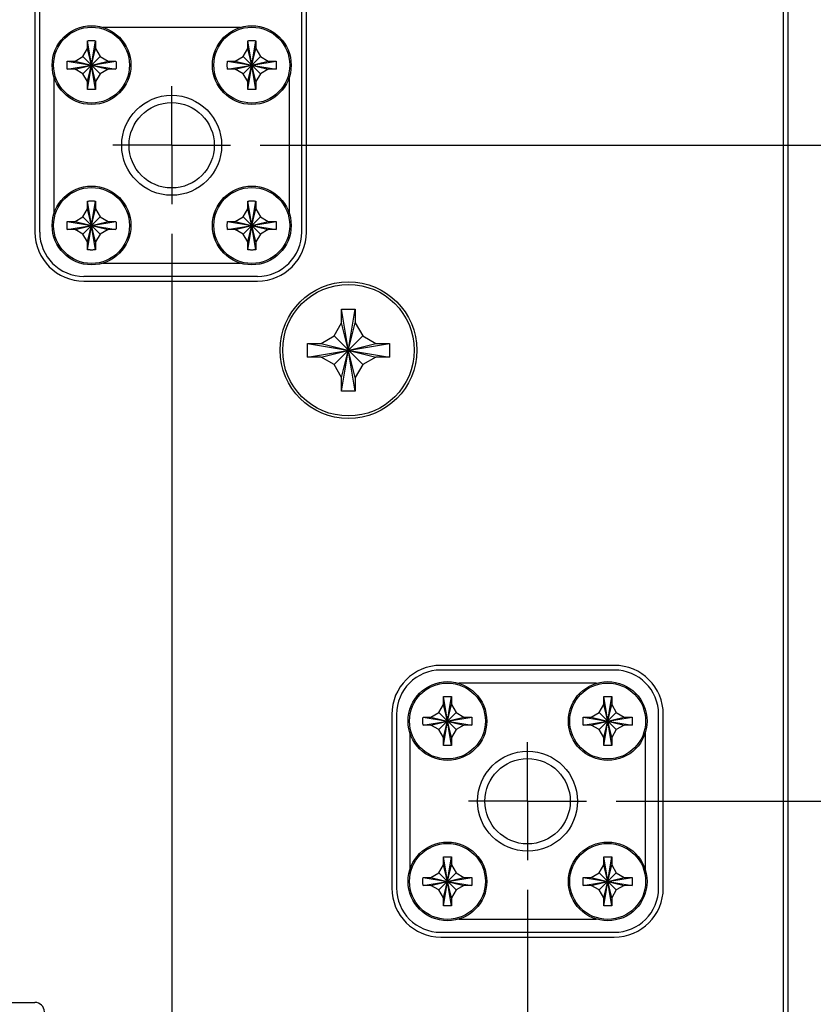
# Model space of a CAD drawing. Header units: inches. Extents: x 0.2 to 16.8, y 0.1 to 10.8.
# Tile 4 of 20: x 4.6 to 6.3, y 3.9 to 6. Entities that reach past the tile are written whole.
import ezdxf

# ---------------------------------------------------------------- set-up
doc = ezdxf.new("R2010")
doc.units = ezdxf.units.IN
doc.header["$LTSCALE"] = 0.935
doc.header["$MEASUREMENT"] = 0
doc.linetypes.add('CENTER', pattern=[0.6, 0.375, -0.075, 0.075, -0.075])
doc.layers.get('0').update_dxf_attribs({"linetype": 'CONTINUOUS'})
doc.layers.add('DEFAULT_1', color=7, linetype='CENTER')
doc.layers.add('DIMENSIONS', color=7, linetype='CONTINUOUS')
doc.styles.get("Standard").update_dxf_attribs({"font": 'txt', "width": 0.8})
doc.dimstyles.new('DIMSTYLE_1', dxfattribs={"dimtxt": 0.125, "dimasz": 0.18, "dimexe": 0.18, "dimexo": 0.0625, "dimgap": 0.09, "dimtad": 0, "dimtih": 1, "dimtoh": 1, "dimdec": 3, "dimzin": 4, "dimdsep": 46, "dimtxsty": 'STANDARD', "dimblk": '_FILLED', "dimblk1": '_FILLED', "dimblk2": '_FILLED', "dimcen": 0.09, "dimadec": 0, "dimazin": 0, "dimtp": 0.01, "dimtm": 0.01, "dimtfac": 1, "dimtdec": 3, "dimtofl": 0, "dimtmove": 0, "dimatfit": 3, "dimldrblk": '_FILLED', "dimfxl": 1, "dimtolj": 1, "dimtzin": 4, "dimarcsym": 0})

# ---------------------------------------------------------------- blocks, each defined once
blk = doc.blocks.new('*D6')
at = {"layer": 'DIMENSIONS', "color": 2, "linetype": 'CONTINUOUS'}
blk.add_line((5.8382, 4.3164), (6.8911, 4.3164), dxfattribs=at)
at = {"layer": 'DIMENSIONS', "color": 2, "linetype": 'CONTINUOUS', "width": 0.8}
for s, p in [('[', (7.6786, 4.2539)), (']', (8.2786, 4.2539)), ('3.575', (7.0536, 4.2539)), ('90.81', (7.7786, 4.2539)), ('-', (6.9536, 4.2539))]:
    blk.add_text(s, height=0.125, dxfattribs=at).set_placement(p)
blk = doc.blocks.new('_FILLED')
at = {"color": 0, "linetype": 'BYBLOCK'}
blk.add_solid([(0, 0), (-1, 0.174), (-1, -0.174)], dxfattribs=at)
blk = doc.blocks.new('*D8')
at = {"layer": 'DIMENSIONS', "color": 2, "linetype": 'CONTINUOUS'}
blk.add_line((5.0832, 5.7071), (6.8911, 5.7071), dxfattribs=at)
at = {"layer": 'DIMENSIONS', "color": 2, "linetype": 'CONTINUOUS', "width": 0.8}
for s, p in [('2.185', (7.0536, 5.6446)), ('[', (7.6786, 5.6446)), ('55.49', (7.7786, 5.6446)), (']', (8.2786, 5.6446)), ('-', (6.9536, 5.6446))]:
    blk.add_text(s, height=0.125, dxfattribs=at).set_placement(p)
blk = doc.blocks.new('*D18')
at = {"layer": 'DIMENSIONS', "color": 2, "linetype": 'CONTINUOUS'}
blk.add_line((4.8956, 5.5195), (4.8956, 2.1845), dxfattribs=at)
at = {"layer": 'DIMENSIONS', "color": 2, "linetype": 'CONTINUOUS', "width": 0.8}
for s, p in [(']', (4.9581, 2.022)), ('39.98', (4.9581, 1.522)), ('[', (4.9581, 1.422)), ('1.574', (4.9581, 0.797)), ('3X ', (4.9581, 0.497))]:
    blk.add_text(s, height=0.125, rotation=90, dxfattribs=at).set_placement(p)
blk = doc.blocks.new('*D20')
at = {"layer": 'DIMENSIONS', "color": 2, "linetype": 'CONTINUOUS'}
blk.add_line((5.6506, 4.1288), (5.6506, 2.1845), dxfattribs=at)
at = {"layer": 'DIMENSIONS', "color": 2, "linetype": 'CONTINUOUS', "width": 0.8}
for s, p in [(']', (5.7131, 2.022)), ('59.16', (5.7131, 1.522)), ('[', (5.7131, 1.422)), ('2.329', (5.7131, 0.797)), ('2X ', (5.7131, 0.497))]:
    blk.add_text(s, height=0.125, rotation=90, dxfattribs=at).set_placement(p)

msp = doc.modelspace()

# ---------------------------------------------------------------- linework, layer by layer
at = {"color": 7, "linetype": 'CONTINUOUS'}
for p, q in [((6.2036, 2.9447), (6.2036, 8.0097)), ((6.1936, 2.9747), (6.1936, 7.9797)), ((4.6056, 6.9613), (4.6056, 5.5231)), ((4.6156, 5.5231), (4.6156, 6.9613)), ((5.1716, 5.5231), (5.1716, 6.9613)), ((5.1816, 5.5231), (5.1816, 6.9613)), ((5.0417, 5.9571), (4.7496, 5.9571)), ((4.7172, 5.8252), (4.7341, 5.9289)), ((4.7341, 5.8252), (4.7172, 5.9289)), ((5.0572, 5.8252), (5.0741, 5.9289)), ((5.0741, 5.8252), (5.0572, 5.9289)), ((4.7074, 5.8953), (4.7171, 5.9121)), ((4.7171, 5.9121), (4.7171, 5.9284)), ((4.7171, 5.8421), (4.7341, 5.9121)), ((4.7341, 5.8421), (4.7171, 5.9121)), ((4.7341, 5.9284), (4.7341, 5.9121)), ((4.7341, 5.9121), (4.7438, 5.8953)), ((5.0474, 5.8953), (5.0571, 5.9121)), ((5.0571, 5.9121), (5.0571, 5.9284)), ((5.0571, 5.8421), (5.0741, 5.9121)), ((5.0741, 5.8421), (5.0571, 5.9121)), ((5.0741, 5.9284), (5.0741, 5.9121)), ((5.0741, 5.9121), (5.0838, 5.8953)), ((4.6906, 5.8856), (4.7074, 5.8953)), ((4.7074, 5.8589), (4.7438, 5.8953)), ((4.7438, 5.8589), (4.7074, 5.8953)), ((4.7438, 5.8953), (4.7606, 5.8856)), ((5.0306, 5.8856), (5.0474, 5.8953)), ((5.0474, 5.8589), (5.0838, 5.8953)), ((5.0838, 5.8589), (5.0474, 5.8953)), ((5.0838, 5.8953), (5.1006, 5.8856)), ((4.6738, 5.8686), (4.7775, 5.8855)), ((4.6738, 5.8855), (4.7775, 5.8686)), ((4.6743, 5.8856), (4.6906, 5.8856)), ((4.6906, 5.8686), (4.6743, 5.8686)), ((4.6906, 5.8686), (4.7606, 5.8856)), ((4.6906, 5.8856), (4.7606, 5.8686)), ((4.7074, 5.8589), (4.6906, 5.8686)), ((4.7606, 5.8686), (4.7438, 5.8589)), ((4.7606, 5.8856), (4.7769, 5.8856)), ((4.7769, 5.8686), (4.7606, 5.8686)), ((5.0138, 5.8686), (5.1175, 5.8855)), ((5.0138, 5.8855), (5.1175, 5.8686)), ((5.0143, 5.8856), (5.0306, 5.8856)), ((5.0306, 5.8686), (5.0143, 5.8686)), ((5.0306, 5.8686), (5.1006, 5.8856)), ((5.0306, 5.8856), (5.1006, 5.8686)), ((5.0474, 5.8589), (5.0306, 5.8686)), ((5.1006, 5.8686), (5.0838, 5.8589)), ((5.1006, 5.8856), (5.1169, 5.8856)), ((5.1169, 5.8686), (5.1006, 5.8686)), ((4.6456, 5.8532), (4.6456, 5.561)), ((4.7171, 5.8421), (4.7074, 5.8589)), ((4.7438, 5.8589), (4.7341, 5.8421)), ((5.0571, 5.8421), (5.0474, 5.8589)), ((5.0838, 5.8589), (5.0741, 5.8421)), ((5.1456, 5.561), (5.1456, 5.8532)), ((4.7171, 5.8258), (4.7171, 5.8421)), ((4.7341, 5.8421), (4.7341, 5.8258)), ((5.0571, 5.8258), (5.0571, 5.8421)), ((5.0741, 5.8421), (5.0741, 5.8258)), ((4.7171, 5.5721), (4.7171, 5.5884)), ((4.7172, 5.4852), (4.7341, 5.5889)), ((4.7341, 5.4852), (4.7172, 5.5889)), ((4.7341, 5.5884), (4.7341, 5.5721)), ((5.0571, 5.5721), (5.0571, 5.5884)), ((5.0572, 5.4852), (5.0741, 5.5889)), ((5.0741, 5.4852), (5.0572, 5.5889)), ((5.0741, 5.5884), (5.0741, 5.5721)), ((4.6906, 5.5456), (4.7074, 5.5553)), ((4.7074, 5.5553), (4.7171, 5.5721)), ((4.7074, 5.5189), (4.7438, 5.5553)), ((4.7438, 5.5189), (4.7074, 5.5553)), ((4.7171, 5.5021), (4.7341, 5.5721)), ((4.7341, 5.5021), (4.7171, 5.5721)), ((4.7341, 5.5721), (4.7438, 5.5553)), ((4.7438, 5.5553), (4.7606, 5.5456)), ((5.0306, 5.5456), (5.0474, 5.5553)), ((5.0474, 5.5553), (5.0571, 5.5721)), ((5.0474, 5.5189), (5.0838, 5.5553)), ((5.0838, 5.5189), (5.0474, 5.5553)), ((5.0571, 5.5021), (5.0741, 5.5721)), ((5.0741, 5.5021), (5.0571, 5.5721)), ((5.0741, 5.5721), (5.0838, 5.5553)), ((5.0838, 5.5553), (5.1006, 5.5456)), ((4.6738, 5.5286), (4.7775, 5.5455)), ((4.6738, 5.5455), (4.7775, 5.5286)), ((4.6743, 5.5456), (4.6906, 5.5456)), ((4.6906, 5.5286), (4.7606, 5.5456)), ((4.6906, 5.5456), (4.7606, 5.5286)), ((4.7606, 5.5456), (4.7769, 5.5456)), ((5.0138, 5.5286), (5.1175, 5.5455)), ((5.0138, 5.5455), (5.1175, 5.5286)), ((5.0143, 5.5456), (5.0306, 5.5456)), ((5.0306, 5.5286), (5.1006, 5.5456)), ((5.0306, 5.5456), (5.1006, 5.5286)), ((5.1006, 5.5456), (5.1169, 5.5456)), ((4.6906, 5.5286), (4.6743, 5.5286)), ((4.7074, 5.5189), (4.6906, 5.5286)), ((4.7171, 5.5021), (4.7074, 5.5189)), ((4.7438, 5.5189), (4.7341, 5.5021)), ((4.7606, 5.5286), (4.7438, 5.5189)), ((4.7769, 5.5286), (4.7606, 5.5286)), ((5.0306, 5.5286), (5.0143, 5.5286)), ((5.0474, 5.5189), (5.0306, 5.5286)), ((5.0571, 5.5021), (5.0474, 5.5189)), ((5.0838, 5.5189), (5.0741, 5.5021)), ((5.1006, 5.5286), (5.0838, 5.5189)), ((5.1169, 5.5286), (5.1006, 5.5286)), ((4.7171, 5.4858), (4.7171, 5.5021)), ((4.7341, 5.5021), (4.7341, 5.4858)), ((5.0571, 5.4858), (5.0571, 5.5021)), ((5.0741, 5.5021), (5.0741, 5.4858)), ((4.7496, 5.4571), (5.0417, 5.4571)), ((5.0776, 5.4291), (4.7096, 5.4291)), ((4.7096, 5.4191), (5.0776, 5.4191)), ((5.2561, 5.3597), (5.2851, 5.3597)), ((5.2851, 5.1857), (5.2561, 5.3597)), ((5.2561, 5.3307), (5.2561, 5.3597)), ((5.2561, 5.1857), (5.2851, 5.3597)), ((5.2851, 5.3597), (5.2851, 5.3307)), ((5.2402, 5.3031), (5.2561, 5.3307)), ((5.2851, 5.2147), (5.2561, 5.3307)), ((5.2561, 5.2147), (5.2851, 5.3307)), ((5.2851, 5.3307), (5.3011, 5.3031)), ((5.2126, 5.2872), (5.2402, 5.3031)), ((5.3011, 5.2423), (5.2402, 5.3031)), ((5.2402, 5.2423), (5.3011, 5.3031)), ((5.3011, 5.3031), (5.3286, 5.2872)), ((5.1836, 5.2582), (5.3576, 5.2872)), ((5.1836, 5.2872), (5.2126, 5.2872)), ((5.1836, 5.2872), (5.3576, 5.2582)), ((5.1836, 5.2582), (5.1836, 5.2872)), ((5.2126, 5.2582), (5.3286, 5.2872)), ((5.2126, 5.2872), (5.3286, 5.2582)), ((5.3286, 5.2872), (5.3576, 5.2872)), ((5.3576, 5.2872), (5.3576, 5.2582)), ((5.2126, 5.2582), (5.1836, 5.2582)), ((5.2402, 5.2423), (5.2126, 5.2582)), ((5.2561, 5.2147), (5.2402, 5.2423)), ((5.3011, 5.2423), (5.2851, 5.2147)), ((5.3286, 5.2582), (5.3011, 5.2423)), ((5.3576, 5.2582), (5.3286, 5.2582)), ((5.2561, 5.1857), (5.2561, 5.2147)), ((5.2851, 5.2147), (5.2851, 5.1857)), ((5.2851, 5.1857), (5.2561, 5.1857)), ((5.8346, 4.6044), (5.4666, 4.6044)), ((5.8346, 4.5944), (5.4666, 4.5944)), ((5.7967, 4.5664), (5.5046, 4.5664)), ((5.4721, 4.5214), (5.4721, 4.5377)), ((5.4891, 4.4346), (5.4722, 4.5382)), ((5.4722, 4.4346), (5.4891, 4.5382)), ((5.4891, 4.5377), (5.4891, 4.5214)), ((5.8121, 4.5214), (5.8121, 4.5377)), ((5.8291, 4.4346), (5.8122, 4.5382)), ((5.8122, 4.4346), (5.8291, 4.5382)), ((5.8291, 4.5377), (5.8291, 4.5214)), ((5.4624, 4.5046), (5.4721, 4.5214)), ((5.4891, 4.4514), (5.4721, 4.5214)), ((5.4721, 4.4514), (5.4891, 4.5214)), ((5.4891, 4.5214), (5.4988, 4.5046)), ((5.8024, 4.5046), (5.8121, 4.5214)), ((5.8291, 4.4514), (5.8121, 4.5214)), ((5.8121, 4.4514), (5.8291, 4.5214)), ((5.8291, 4.5214), (5.8388, 4.5046)), ((5.3626, 4.5004), (5.3626, 4.1324)), ((5.3726, 4.5004), (5.3726, 4.1324)), ((5.4288, 4.4779), (5.5325, 4.4949)), ((5.4288, 4.4949), (5.5325, 4.4779)), ((5.4293, 4.4949), (5.4456, 4.4949)), ((5.4456, 4.4949), (5.4624, 4.5046)), ((5.4456, 4.4779), (5.5156, 4.4949)), ((5.4456, 4.4949), (5.5156, 4.4779)), ((5.4988, 4.4682), (5.4624, 4.5046)), ((5.4624, 4.4682), (5.4988, 4.5046)), ((5.4988, 4.5046), (5.5156, 4.4949)), ((5.5156, 4.4949), (5.5319, 4.4949)), ((5.7688, 4.4779), (5.8725, 4.4949)), ((5.7688, 4.4949), (5.8725, 4.4779)), ((5.7693, 4.4949), (5.7856, 4.4949)), ((5.7856, 4.4949), (5.8024, 4.5046)), ((5.7856, 4.4779), (5.8556, 4.4949)), ((5.7856, 4.4949), (5.8556, 4.4779)), ((5.8388, 4.4682), (5.8024, 4.5046)), ((5.8024, 4.4682), (5.8388, 4.5046)), ((5.8388, 4.5046), (5.8556, 4.4949)), ((5.8556, 4.4949), (5.8719, 4.4949)), ((5.9286, 4.1324), (5.9286, 4.5004)), ((5.9386, 4.1324), (5.9386, 4.5004)), ((5.4456, 4.4779), (5.4293, 4.4779)), ((5.4624, 4.4682), (5.4456, 4.4779)), ((5.4721, 4.4514), (5.4624, 4.4682)), ((5.4988, 4.4682), (5.4891, 4.4514)), ((5.5156, 4.4779), (5.4988, 4.4682)), ((5.5319, 4.4779), (5.5156, 4.4779)), ((5.7856, 4.4779), (5.7693, 4.4779)), ((5.8024, 4.4682), (5.7856, 4.4779)), ((5.8121, 4.4514), (5.8024, 4.4682)), ((5.8388, 4.4682), (5.8291, 4.4514)), ((5.8556, 4.4779), (5.8388, 4.4682)), ((5.8719, 4.4779), (5.8556, 4.4779)), ((5.4006, 4.4625), (5.4006, 4.1703)), ((5.4721, 4.4351), (5.4721, 4.4514)), ((5.4891, 4.4514), (5.4891, 4.4351)), ((5.8121, 4.4351), (5.8121, 4.4514)), ((5.8291, 4.4514), (5.8291, 4.4351)), ((5.9006, 4.1703), (5.9006, 4.4625)), ((5.4721, 4.1814), (5.4721, 4.1977)), ((5.4891, 4.0946), (5.4722, 4.1982)), ((5.4722, 4.0946), (5.4891, 4.1982)), ((5.4891, 4.1977), (5.4891, 4.1814)), ((5.8121, 4.1814), (5.8121, 4.1977)), ((5.8291, 4.0946), (5.8122, 4.1982)), ((5.8122, 4.0946), (5.8291, 4.1982)), ((5.8291, 4.1977), (5.8291, 4.1814)), ((5.4624, 4.1646), (5.4721, 4.1814)), ((5.4891, 4.1114), (5.4721, 4.1814)), ((5.4721, 4.1114), (5.4891, 4.1814)), ((5.4891, 4.1814), (5.4988, 4.1646)), ((5.8024, 4.1646), (5.8121, 4.1814)), ((5.8291, 4.1114), (5.8121, 4.1814)), ((5.8121, 4.1114), (5.8291, 4.1814)), ((5.8291, 4.1814), (5.8388, 4.1646)), ((5.4288, 4.1379), (5.5325, 4.1549)), ((5.4288, 4.1549), (5.5325, 4.1379)), ((5.4293, 4.1549), (5.4456, 4.1549)), ((5.4456, 4.1549), (5.4624, 4.1646)), ((5.4456, 4.1379), (5.5156, 4.1549)), ((5.4456, 4.1549), (5.5156, 4.1379)), ((5.4988, 4.1282), (5.4624, 4.1646)), ((5.4624, 4.1282), (5.4988, 4.1646)), ((5.4988, 4.1646), (5.5156, 4.1549)), ((5.5156, 4.1549), (5.5319, 4.1549)), ((5.7688, 4.1379), (5.8725, 4.1549)), ((5.7688, 4.1549), (5.8725, 4.1379)), ((5.7693, 4.1549), (5.7856, 4.1549)), ((5.7856, 4.1549), (5.8024, 4.1646)), ((5.7856, 4.1379), (5.8556, 4.1549)), ((5.7856, 4.1549), (5.8556, 4.1379)), ((5.8388, 4.1282), (5.8024, 4.1646)), ((5.8024, 4.1282), (5.8388, 4.1646)), ((5.8388, 4.1646), (5.8556, 4.1549)), ((5.8556, 4.1549), (5.8719, 4.1549)), ((5.4456, 4.1379), (5.4293, 4.1379)), ((5.4624, 4.1282), (5.4456, 4.1379)), ((5.5156, 4.1379), (5.4988, 4.1282)), ((5.5319, 4.1379), (5.5156, 4.1379)), ((5.7856, 4.1379), (5.7693, 4.1379)), ((5.8024, 4.1282), (5.7856, 4.1379)), ((5.8556, 4.1379), (5.8388, 4.1282)), ((5.8719, 4.1379), (5.8556, 4.1379)), ((5.4721, 4.1114), (5.4624, 4.1282)), ((5.4988, 4.1282), (5.4891, 4.1114)), ((5.8121, 4.1114), (5.8024, 4.1282)), ((5.8388, 4.1282), (5.8291, 4.1114)), ((5.4721, 4.0951), (5.4721, 4.1114)), ((5.4891, 4.1114), (5.4891, 4.0951)), ((5.8121, 4.0951), (5.8121, 4.1114)), ((5.8291, 4.1114), (5.8291, 4.0951)), ((5.5046, 4.0664), (5.7967, 4.0664)), ((5.4666, 4.0384), (5.8346, 4.0384)), ((5.4666, 4.0284), (5.8346, 4.0284)), ((3.8456, 3.8897), (4.6056, 3.8897))]:
    msp.add_line(p, q, dxfattribs=at)
for centre, radius in [((4.7256, 5.8771), 0.0835), ((5.0656, 5.8771), 0.0835), ((4.8956, 5.7071), 0.106), ((4.8956, 5.7071), 0.0905), ((4.7256, 5.5371), 0.0835), ((5.0656, 5.5371), 0.0835), ((5.2706, 5.2727), 0.145), ((5.2706, 5.2727), 0.1395), ((5.4806, 4.4864), 0.0835), ((5.8206, 4.4864), 0.0835), ((5.6506, 4.3164), 0.106), ((5.6506, 4.3164), 0.0905), ((5.4806, 4.1464), 0.0835), ((5.8206, 4.1464), 0.0835)]:
    msp.add_circle(centre, radius, dxfattribs=at)
at = {"color": 9, "linetype": 'CONTINUOUS'}
for centre in [(4.7256, 5.8771), (5.0656, 5.8771), (4.7256, 5.5371), (5.0656, 5.5371), (5.4806, 4.4864), (5.8206, 4.4864), (5.4806, 4.1464), (5.8206, 4.1464)]:
    msp.add_circle(centre, 0.0805, dxfattribs=at)
at = {"color": 7, "linetype": 'CONTINUOUS'}
for centre, radius, start, end in [((4.7096, 5.5231), 0.104, 180, 270), ((4.7096, 5.5231), 0.094, 180, 270), ((5.0776, 5.5231), 0.094, 270, 360), ((5.0776, 5.5231), 0.104, 270, 360), ((5.4666, 4.5004), 0.104, 90, 180), ((5.4666, 4.5004), 0.094, 90, 180), ((5.8346, 4.5004), 0.104, 0, 90), ((5.8346, 4.5004), 0.094, 0, 90), ((5.4666, 4.1324), 0.104, 180, 270), ((5.4666, 4.1324), 0.094, 180, 270), ((5.8346, 4.1324), 0.094, 270, 360), ((5.8346, 4.1324), 0.104, 270, 360), ((4.6056, 3.8697), 0.02, 0, 90)]:
    msp.add_arc(centre, radius, start, end, dxfattribs=at)
for points, knots in [([(4.7171, 5.9284), (4.7171, 5.9284), (4.7172, 5.9286), (4.7172, 5.9287), (4.7172, 5.9288), (4.7172, 5.9289)], [0, 0, 0, 0, 0.333624, 0.666957, 1, 1, 1, 1]), ([(4.7172, 5.9289), (4.7179, 5.9289), (4.7193, 5.929), (4.7214, 5.929), (4.7235, 5.9291), (4.7249, 5.9291), (4.7256, 5.9291)], [0, 0, 0, 0, 0.249734, 0.499682, 0.749796, 1, 1, 1, 1]), ([(4.7256, 5.9291), (4.7263, 5.9291), (4.7278, 5.9291), (4.7299, 5.929), (4.732, 5.929), (4.7334, 5.9289), (4.7341, 5.9289)], [0, 0, 0, 0, 0.250204, 0.500318, 0.750266, 1, 1, 1, 1]), ([(4.7341, 5.9289), (4.7341, 5.9288), (4.7341, 5.9287), (4.7341, 5.9286), (4.7341, 5.9284), (4.7341, 5.9284)], [0, 0, 0, 0, 0.333043, 0.666376, 1, 1, 1, 1]), ([(5.0571, 5.9284), (5.0571, 5.9284), (5.0572, 5.9286), (5.0572, 5.9287), (5.0572, 5.9288), (5.0572, 5.9289)], [0, 0, 0, 0, 0.333624, 0.666957, 1, 1, 1, 1]), ([(5.0572, 5.9289), (5.0579, 5.9289), (5.0593, 5.929), (5.0614, 5.929), (5.0635, 5.9291), (5.0649, 5.9291), (5.0656, 5.9291)], [0, 0, 0, 0, 0.249734, 0.499682, 0.749796, 1, 1, 1, 1]), ([(5.0656, 5.9291), (5.0663, 5.9291), (5.0678, 5.9291), (5.0699, 5.929), (5.072, 5.929), (5.0734, 5.9289), (5.0741, 5.9289)], [0, 0, 0, 0, 0.250204, 0.500318, 0.750266, 1, 1, 1, 1]), ([(5.0741, 5.9289), (5.0741, 5.9288), (5.0741, 5.9287), (5.0741, 5.9286), (5.0741, 5.9284), (5.0741, 5.9284)], [0, 0, 0, 0, 0.333043, 0.666376, 1, 1, 1, 1]), ([(4.6738, 5.8686), (4.6738, 5.8694), (4.6737, 5.871), (4.6737, 5.8734), (4.6736, 5.8759), (4.6736, 5.8783), (4.6737, 5.8807), (4.6737, 5.8831), (4.6738, 5.8847), (4.6738, 5.8855)], [0, 0, 0, 0, 0.142718, 0.285568, 0.428512, 0.571488, 0.714432, 0.857282, 1, 1, 1, 1]), ([(4.6738, 5.8855), (4.6739, 5.8855), (4.674, 5.8856), (4.6742, 5.8856), (4.6743, 5.8856), (4.6743, 5.8856)], [0, 0, 0, 0, 0.333043, 0.666376, 1, 1, 1, 1]), ([(4.6743, 5.8686), (4.6743, 5.8686), (4.6742, 5.8686), (4.674, 5.8686), (4.6739, 5.8686), (4.6738, 5.8686)], [0, 0, 0, 0, 0.333624, 0.666957, 1, 1, 1, 1]), ([(4.7769, 5.8856), (4.777, 5.8856), (4.7771, 5.8856), (4.7773, 5.8856), (4.7774, 5.8855), (4.7775, 5.8855)], [0, 0, 0, 0, 0.333624, 0.666957, 1, 1, 1, 1]), ([(4.7775, 5.8686), (4.7774, 5.8686), (4.7773, 5.8686), (4.7771, 5.8686), (4.777, 5.8686), (4.7769, 5.8686)], [0, 0, 0, 0, 0.333043, 0.666376, 1, 1, 1, 1]), ([(4.7775, 5.8855), (4.7775, 5.8847), (4.7776, 5.8831), (4.7776, 5.8807), (4.7776, 5.8783), (4.7776, 5.8759), (4.7776, 5.8734), (4.7776, 5.871), (4.7775, 5.8694), (4.7775, 5.8686)], [0, 0, 0, 0, 0.142718, 0.285568, 0.428512, 0.571488, 0.714432, 0.857282, 1, 1, 1, 1]), ([(5.0138, 5.8686), (5.0138, 5.8694), (5.0137, 5.871), (5.0137, 5.8734), (5.0136, 5.8759), (5.0136, 5.8783), (5.0137, 5.8807), (5.0137, 5.8831), (5.0138, 5.8847), (5.0138, 5.8855)], [0, 0, 0, 0, 0.142718, 0.285568, 0.428512, 0.571488, 0.714432, 0.857282, 1, 1, 1, 1]), ([(5.0138, 5.8855), (5.0139, 5.8855), (5.014, 5.8856), (5.0142, 5.8856), (5.0143, 5.8856), (5.0143, 5.8856)], [0, 0, 0, 0, 0.333043, 0.666376, 1, 1, 1, 1]), ([(5.0143, 5.8686), (5.0143, 5.8686), (5.0142, 5.8686), (5.014, 5.8686), (5.0139, 5.8686), (5.0138, 5.8686)], [0, 0, 0, 0, 0.333624, 0.666957, 1, 1, 1, 1]), ([(5.1169, 5.8856), (5.117, 5.8856), (5.1171, 5.8856), (5.1173, 5.8856), (5.1174, 5.8855), (5.1175, 5.8855)], [0, 0, 0, 0, 0.333624, 0.666957, 1, 1, 1, 1]), ([(5.1175, 5.8686), (5.1174, 5.8686), (5.1173, 5.8686), (5.1171, 5.8686), (5.117, 5.8686), (5.1169, 5.8686)], [0, 0, 0, 0, 0.333043, 0.666376, 1, 1, 1, 1]), ([(5.1175, 5.8855), (5.1175, 5.8847), (5.1176, 5.8831), (5.1176, 5.8807), (5.1176, 5.8783), (5.1176, 5.8759), (5.1176, 5.8734), (5.1176, 5.871), (5.1175, 5.8694), (5.1175, 5.8686)], [0, 0, 0, 0, 0.142718, 0.285568, 0.428512, 0.571488, 0.714432, 0.857282, 1, 1, 1, 1]), ([(4.7172, 5.8252), (4.7172, 5.8253), (4.7172, 5.8254), (4.7172, 5.8256), (4.7171, 5.8257), (4.7171, 5.8258)], [0, 0, 0, 0, 0.333043, 0.666376, 1, 1, 1, 1]), ([(4.7256, 5.8251), (4.7249, 5.8251), (4.7235, 5.8251), (4.7214, 5.8251), (4.7193, 5.8252), (4.7179, 5.8252), (4.7172, 5.8252)], [0, 0, 0, 0, 0.250204, 0.500318, 0.750266, 1, 1, 1, 1]), ([(4.7341, 5.8252), (4.7334, 5.8252), (4.732, 5.8252), (4.7299, 5.8251), (4.7278, 5.8251), (4.7263, 5.8251), (4.7256, 5.8251)], [0, 0, 0, 0, 0.249734, 0.499682, 0.749796, 1, 1, 1, 1]), ([(4.7341, 5.8258), (4.7341, 5.8257), (4.7341, 5.8256), (4.7341, 5.8254), (4.7341, 5.8253), (4.7341, 5.8252)], [0, 0, 0, 0, 0.333624, 0.666957, 1, 1, 1, 1]), ([(5.0572, 5.8252), (5.0572, 5.8253), (5.0572, 5.8254), (5.0572, 5.8256), (5.0571, 5.8257), (5.0571, 5.8258)], [0, 0, 0, 0, 0.333043, 0.666376, 1, 1, 1, 1]), ([(5.0656, 5.8251), (5.0649, 5.8251), (5.0635, 5.8251), (5.0614, 5.8251), (5.0593, 5.8252), (5.0579, 5.8252), (5.0572, 5.8252)], [0, 0, 0, 0, 0.250204, 0.500318, 0.750266, 1, 1, 1, 1]), ([(5.0741, 5.8252), (5.0734, 5.8252), (5.072, 5.8252), (5.0699, 5.8251), (5.0678, 5.8251), (5.0663, 5.8251), (5.0656, 5.8251)], [0, 0, 0, 0, 0.249734, 0.499682, 0.749796, 1, 1, 1, 1]), ([(5.0741, 5.8258), (5.0741, 5.8257), (5.0741, 5.8256), (5.0741, 5.8254), (5.0741, 5.8253), (5.0741, 5.8252)], [0, 0, 0, 0, 0.333624, 0.666957, 1, 1, 1, 1]), ([(4.7171, 5.5884), (4.7171, 5.5884), (4.7172, 5.5886), (4.7172, 5.5887), (4.7172, 5.5888), (4.7172, 5.5889)], [0, 0, 0, 0, 0.333624, 0.666957, 1, 1, 1, 1]), ([(4.7172, 5.5889), (4.7179, 5.5889), (4.7193, 5.589), (4.7214, 5.589), (4.7235, 5.5891), (4.7249, 5.5891), (4.7256, 5.5891)], [0, 0, 0, 0, 0.249734, 0.499682, 0.749796, 1, 1, 1, 1]), ([(4.7256, 5.5891), (4.7263, 5.5891), (4.7278, 5.5891), (4.7299, 5.589), (4.732, 5.589), (4.7334, 5.5889), (4.7341, 5.5889)], [0, 0, 0, 0, 0.250204, 0.500318, 0.750266, 1, 1, 1, 1]), ([(4.7341, 5.5889), (4.7341, 5.5888), (4.7341, 5.5887), (4.7341, 5.5886), (4.7341, 5.5884), (4.7341, 5.5884)], [0, 0, 0, 0, 0.333043, 0.666376, 1, 1, 1, 1]), ([(5.0571, 5.5884), (5.0571, 5.5884), (5.0572, 5.5886), (5.0572, 5.5887), (5.0572, 5.5888), (5.0572, 5.5889)], [0, 0, 0, 0, 0.333624, 0.666957, 1, 1, 1, 1]), ([(5.0572, 5.5889), (5.0579, 5.5889), (5.0593, 5.589), (5.0614, 5.589), (5.0635, 5.5891), (5.0649, 5.5891), (5.0656, 5.5891)], [0, 0, 0, 0, 0.249734, 0.499682, 0.749796, 1, 1, 1, 1]), ([(5.0656, 5.5891), (5.0663, 5.5891), (5.0678, 5.5891), (5.0699, 5.589), (5.072, 5.589), (5.0734, 5.5889), (5.0741, 5.5889)], [0, 0, 0, 0, 0.250204, 0.500318, 0.750266, 1, 1, 1, 1]), ([(5.0741, 5.5889), (5.0741, 5.5888), (5.0741, 5.5887), (5.0741, 5.5886), (5.0741, 5.5884), (5.0741, 5.5884)], [0, 0, 0, 0, 0.333043, 0.666376, 1, 1, 1, 1]), ([(4.6738, 5.5286), (4.6738, 5.5294), (4.6737, 5.531), (4.6737, 5.5334), (4.6736, 5.5359), (4.6736, 5.5383), (4.6737, 5.5407), (4.6737, 5.5431), (4.6738, 5.5447), (4.6738, 5.5455)], [0, 0, 0, 0, 0.142718, 0.285568, 0.428512, 0.571488, 0.714432, 0.857282, 1, 1, 1, 1]), ([(4.6738, 5.5455), (4.6739, 5.5455), (4.674, 5.5456), (4.6742, 5.5456), (4.6743, 5.5456), (4.6743, 5.5456)], [0, 0, 0, 0, 0.333043, 0.666376, 1, 1, 1, 1]), ([(4.7769, 5.5456), (4.777, 5.5456), (4.7771, 5.5456), (4.7773, 5.5456), (4.7774, 5.5455), (4.7775, 5.5455)], [0, 0, 0, 0, 0.333624, 0.666957, 1, 1, 1, 1]), ([(4.7775, 5.5455), (4.7775, 5.5447), (4.7776, 5.5431), (4.7776, 5.5407), (4.7776, 5.5383), (4.7776, 5.5359), (4.7776, 5.5334), (4.7776, 5.531), (4.7775, 5.5294), (4.7775, 5.5286)], [0, 0, 0, 0, 0.142718, 0.285568, 0.428512, 0.571488, 0.714432, 0.857282, 1, 1, 1, 1]), ([(5.0138, 5.5286), (5.0138, 5.5294), (5.0137, 5.531), (5.0137, 5.5334), (5.0136, 5.5359), (5.0136, 5.5383), (5.0137, 5.5407), (5.0137, 5.5431), (5.0138, 5.5447), (5.0138, 5.5455)], [0, 0, 0, 0, 0.142718, 0.285568, 0.428512, 0.571488, 0.714432, 0.857282, 1, 1, 1, 1]), ([(5.0138, 5.5455), (5.0139, 5.5455), (5.014, 5.5456), (5.0142, 5.5456), (5.0143, 5.5456), (5.0143, 5.5456)], [0, 0, 0, 0, 0.333043, 0.666376, 1, 1, 1, 1]), ([(5.1169, 5.5456), (5.117, 5.5456), (5.1171, 5.5456), (5.1173, 5.5456), (5.1174, 5.5455), (5.1175, 5.5455)], [0, 0, 0, 0, 0.333624, 0.666957, 1, 1, 1, 1]), ([(5.1175, 5.5455), (5.1175, 5.5447), (5.1176, 5.5431), (5.1176, 5.5407), (5.1176, 5.5383), (5.1176, 5.5359), (5.1176, 5.5334), (5.1176, 5.531), (5.1175, 5.5294), (5.1175, 5.5286)], [0, 0, 0, 0, 0.142718, 0.285568, 0.428512, 0.571488, 0.714432, 0.857282, 1, 1, 1, 1]), ([(4.6743, 5.5286), (4.6743, 5.5286), (4.6742, 5.5286), (4.674, 5.5286), (4.6739, 5.5286), (4.6738, 5.5286)], [0, 0, 0, 0, 0.333624, 0.666957, 1, 1, 1, 1]), ([(4.7775, 5.5286), (4.7774, 5.5286), (4.7773, 5.5286), (4.7771, 5.5286), (4.777, 5.5286), (4.7769, 5.5286)], [0, 0, 0, 0, 0.333043, 0.666376, 1, 1, 1, 1]), ([(5.0143, 5.5286), (5.0143, 5.5286), (5.0142, 5.5286), (5.014, 5.5286), (5.0139, 5.5286), (5.0138, 5.5286)], [0, 0, 0, 0, 0.333624, 0.666957, 1, 1, 1, 1]), ([(5.1175, 5.5286), (5.1174, 5.5286), (5.1173, 5.5286), (5.1171, 5.5286), (5.117, 5.5286), (5.1169, 5.5286)], [0, 0, 0, 0, 0.333043, 0.666376, 1, 1, 1, 1]), ([(4.7172, 5.4852), (4.7172, 5.4853), (4.7172, 5.4854), (4.7172, 5.4856), (4.7171, 5.4857), (4.7171, 5.4858)], [0, 0, 0, 0, 0.333043, 0.666376, 1, 1, 1, 1]), ([(4.7256, 5.4851), (4.7249, 5.4851), (4.7235, 5.4851), (4.7214, 5.4851), (4.7193, 5.4852), (4.7179, 5.4852), (4.7172, 5.4852)], [0, 0, 0, 0, 0.250204, 0.500318, 0.750266, 1, 1, 1, 1]), ([(4.7341, 5.4852), (4.7334, 5.4852), (4.732, 5.4852), (4.7299, 5.4851), (4.7278, 5.4851), (4.7263, 5.4851), (4.7256, 5.4851)], [0, 0, 0, 0, 0.249734, 0.499682, 0.749796, 1, 1, 1, 1]), ([(4.7341, 5.4858), (4.7341, 5.4857), (4.7341, 5.4856), (4.7341, 5.4854), (4.7341, 5.4853), (4.7341, 5.4852)], [0, 0, 0, 0, 0.333624, 0.666957, 1, 1, 1, 1]), ([(5.0572, 5.4852), (5.0572, 5.4853), (5.0572, 5.4854), (5.0572, 5.4856), (5.0571, 5.4857), (5.0571, 5.4858)], [0, 0, 0, 0, 0.333043, 0.666376, 1, 1, 1, 1]), ([(5.0656, 5.4851), (5.0649, 5.4851), (5.0635, 5.4851), (5.0614, 5.4851), (5.0593, 5.4852), (5.0579, 5.4852), (5.0572, 5.4852)], [0, 0, 0, 0, 0.250204, 0.500318, 0.750266, 1, 1, 1, 1]), ([(5.0741, 5.4852), (5.0734, 5.4852), (5.072, 5.4852), (5.0699, 5.4851), (5.0678, 5.4851), (5.0663, 5.4851), (5.0656, 5.4851)], [0, 0, 0, 0, 0.249734, 0.499682, 0.749796, 1, 1, 1, 1]), ([(5.0741, 5.4858), (5.0741, 5.4857), (5.0741, 5.4856), (5.0741, 5.4854), (5.0741, 5.4853), (5.0741, 5.4852)], [0, 0, 0, 0, 0.333624, 0.666957, 1, 1, 1, 1]), ([(5.4721, 4.5377), (5.4721, 4.5377), (5.4722, 4.5379), (5.4722, 4.538), (5.4722, 4.5382), (5.4722, 4.5382)], [0, 0, 0, 0, 0.333624, 0.666957, 1, 1, 1, 1]), ([(5.4722, 4.5382), (5.4729, 4.5382), (5.4743, 4.5383), (5.4764, 4.5383), (5.4785, 4.5384), (5.4799, 4.5384), (5.4806, 4.5384)], [0, 0, 0, 0, 0.249734, 0.499682, 0.749796, 1, 1, 1, 1]), ([(5.4806, 4.5384), (5.4813, 4.5384), (5.4828, 4.5384), (5.4849, 4.5383), (5.487, 4.5383), (5.4884, 4.5382), (5.4891, 4.5382)], [0, 0, 0, 0, 0.250204, 0.500318, 0.750266, 1, 1, 1, 1]), ([(5.4891, 4.5382), (5.4891, 4.5382), (5.4891, 4.538), (5.4891, 4.5379), (5.4891, 4.5377), (5.4891, 4.5377)], [0, 0, 0, 0, 0.333043, 0.666376, 1, 1, 1, 1]), ([(5.8121, 4.5377), (5.8121, 4.5377), (5.8122, 4.5379), (5.8122, 4.538), (5.8122, 4.5382), (5.8122, 4.5382)], [0, 0, 0, 0, 0.333624, 0.666957, 1, 1, 1, 1]), ([(5.8122, 4.5382), (5.8129, 4.5382), (5.8143, 4.5383), (5.8164, 4.5383), (5.8185, 4.5384), (5.8199, 4.5384), (5.8206, 4.5384)], [0, 0, 0, 0, 0.249734, 0.499682, 0.749796, 1, 1, 1, 1]), ([(5.8206, 4.5384), (5.8213, 4.5384), (5.8228, 4.5384), (5.8249, 4.5383), (5.827, 4.5383), (5.8284, 4.5382), (5.8291, 4.5382)], [0, 0, 0, 0, 0.250204, 0.500318, 0.750266, 1, 1, 1, 1]), ([(5.8291, 4.5382), (5.8291, 4.5382), (5.8291, 4.538), (5.8291, 4.5379), (5.8291, 4.5377), (5.8291, 4.5377)], [0, 0, 0, 0, 0.333043, 0.666376, 1, 1, 1, 1]), ([(5.4288, 4.4779), (5.4288, 4.4787), (5.4287, 4.4803), (5.4287, 4.4828), (5.4286, 4.4852), (5.4286, 4.4876), (5.4287, 4.49), (5.4287, 4.4924), (5.4288, 4.4941), (5.4288, 4.4949)], [0, 0, 0, 0, 0.142718, 0.285568, 0.428512, 0.571488, 0.714432, 0.857282, 1, 1, 1, 1]), ([(5.4288, 4.4949), (5.4289, 4.4949), (5.429, 4.4949), (5.4292, 4.4949), (5.4293, 4.4949), (5.4293, 4.4949)], [0, 0, 0, 0, 0.333043, 0.666376, 1, 1, 1, 1]), ([(5.5319, 4.4949), (5.532, 4.4949), (5.5321, 4.4949), (5.5323, 4.4949), (5.5324, 4.4949), (5.5325, 4.4949)], [0, 0, 0, 0, 0.333624, 0.666957, 1, 1, 1, 1]), ([(5.5325, 4.4949), (5.5325, 4.4941), (5.5326, 4.4924), (5.5326, 4.49), (5.5326, 4.4876), (5.5326, 4.4852), (5.5326, 4.4828), (5.5326, 4.4803), (5.5325, 4.4787), (5.5325, 4.4779)], [0, 0, 0, 0, 0.142718, 0.285568, 0.428512, 0.571488, 0.714432, 0.857282, 1, 1, 1, 1]), ([(5.7688, 4.4779), (5.7688, 4.4787), (5.7687, 4.4803), (5.7687, 4.4828), (5.7686, 4.4852), (5.7686, 4.4876), (5.7687, 4.49), (5.7687, 4.4924), (5.7688, 4.4941), (5.7688, 4.4949)], [0, 0, 0, 0, 0.142718, 0.285568, 0.428512, 0.571488, 0.714432, 0.857282, 1, 1, 1, 1]), ([(5.7688, 4.4949), (5.7689, 4.4949), (5.769, 4.4949), (5.7692, 4.4949), (5.7693, 4.4949), (5.7693, 4.4949)], [0, 0, 0, 0, 0.333043, 0.666376, 1, 1, 1, 1]), ([(5.8719, 4.4949), (5.872, 4.4949), (5.8721, 4.4949), (5.8723, 4.4949), (5.8724, 4.4949), (5.8725, 4.4949)], [0, 0, 0, 0, 0.333624, 0.666957, 1, 1, 1, 1]), ([(5.8725, 4.4949), (5.8725, 4.4941), (5.8726, 4.4924), (5.8726, 4.49), (5.8726, 4.4876), (5.8726, 4.4852), (5.8726, 4.4828), (5.8726, 4.4803), (5.8725, 4.4787), (5.8725, 4.4779)], [0, 0, 0, 0, 0.142718, 0.285568, 0.428512, 0.571488, 0.714432, 0.857282, 1, 1, 1, 1]), ([(5.4293, 4.4779), (5.4293, 4.4779), (5.4292, 4.4779), (5.429, 4.4779), (5.4289, 4.4779), (5.4288, 4.4779)], [0, 0, 0, 0, 0.333624, 0.666957, 1, 1, 1, 1]), ([(5.5325, 4.4779), (5.5324, 4.4779), (5.5323, 4.4779), (5.5321, 4.4779), (5.532, 4.4779), (5.5319, 4.4779)], [0, 0, 0, 0, 0.333043, 0.666376, 1, 1, 1, 1]), ([(5.7693, 4.4779), (5.7693, 4.4779), (5.7692, 4.4779), (5.769, 4.4779), (5.7689, 4.4779), (5.7688, 4.4779)], [0, 0, 0, 0, 0.333624, 0.666957, 1, 1, 1, 1]), ([(5.8725, 4.4779), (5.8724, 4.4779), (5.8723, 4.4779), (5.8721, 4.4779), (5.872, 4.4779), (5.8719, 4.4779)], [0, 0, 0, 0, 0.333043, 0.666376, 1, 1, 1, 1]), ([(5.4722, 4.4346), (5.4722, 4.4346), (5.4722, 4.4347), (5.4722, 4.4349), (5.4721, 4.435), (5.4721, 4.4351)], [0, 0, 0, 0, 0.333043, 0.666376, 1, 1, 1, 1]), ([(5.4806, 4.4344), (5.4799, 4.4344), (5.4785, 4.4344), (5.4764, 4.4344), (5.4743, 4.4345), (5.4729, 4.4345), (5.4722, 4.4346)], [0, 0, 0, 0, 0.250204, 0.500318, 0.750266, 1, 1, 1, 1]), ([(5.4891, 4.4346), (5.4884, 4.4345), (5.487, 4.4345), (5.4849, 4.4344), (5.4828, 4.4344), (5.4813, 4.4344), (5.4806, 4.4344)], [0, 0, 0, 0, 0.249734, 0.499682, 0.749796, 1, 1, 1, 1]), ([(5.4891, 4.4351), (5.4891, 4.435), (5.4891, 4.4349), (5.4891, 4.4347), (5.4891, 4.4346), (5.4891, 4.4346)], [0, 0, 0, 0, 0.333624, 0.666957, 1, 1, 1, 1]), ([(5.8122, 4.4346), (5.8122, 4.4346), (5.8122, 4.4347), (5.8122, 4.4349), (5.8121, 4.435), (5.8121, 4.4351)], [0, 0, 0, 0, 0.333043, 0.666376, 1, 1, 1, 1]), ([(5.8206, 4.4344), (5.8199, 4.4344), (5.8185, 4.4344), (5.8164, 4.4344), (5.8143, 4.4345), (5.8129, 4.4345), (5.8122, 4.4346)], [0, 0, 0, 0, 0.250204, 0.500318, 0.750266, 1, 1, 1, 1]), ([(5.8291, 4.4346), (5.8284, 4.4345), (5.827, 4.4345), (5.8249, 4.4344), (5.8228, 4.4344), (5.8213, 4.4344), (5.8206, 4.4344)], [0, 0, 0, 0, 0.249734, 0.499682, 0.749796, 1, 1, 1, 1]), ([(5.8291, 4.4351), (5.8291, 4.435), (5.8291, 4.4349), (5.8291, 4.4347), (5.8291, 4.4346), (5.8291, 4.4346)], [0, 0, 0, 0, 0.333624, 0.666957, 1, 1, 1, 1]), ([(5.4721, 4.1977), (5.4721, 4.1977), (5.4722, 4.1979), (5.4722, 4.198), (5.4722, 4.1982), (5.4722, 4.1982)], [0, 0, 0, 0, 0.333624, 0.666957, 1, 1, 1, 1]), ([(5.4722, 4.1982), (5.4729, 4.1982), (5.4743, 4.1983), (5.4764, 4.1983), (5.4785, 4.1984), (5.4799, 4.1984), (5.4806, 4.1984)], [0, 0, 0, 0, 0.249734, 0.499682, 0.749796, 1, 1, 1, 1]), ([(5.4806, 4.1984), (5.4813, 4.1984), (5.4828, 4.1984), (5.4849, 4.1983), (5.487, 4.1983), (5.4884, 4.1982), (5.4891, 4.1982)], [0, 0, 0, 0, 0.250204, 0.500318, 0.750266, 1, 1, 1, 1]), ([(5.4891, 4.1982), (5.4891, 4.1982), (5.4891, 4.198), (5.4891, 4.1979), (5.4891, 4.1977), (5.4891, 4.1977)], [0, 0, 0, 0, 0.333043, 0.666376, 1, 1, 1, 1]), ([(5.8121, 4.1977), (5.8121, 4.1977), (5.8122, 4.1979), (5.8122, 4.198), (5.8122, 4.1982), (5.8122, 4.1982)], [0, 0, 0, 0, 0.333624, 0.666957, 1, 1, 1, 1]), ([(5.8122, 4.1982), (5.8129, 4.1982), (5.8143, 4.1983), (5.8164, 4.1983), (5.8185, 4.1984), (5.8199, 4.1984), (5.8206, 4.1984)], [0, 0, 0, 0, 0.249734, 0.499682, 0.749796, 1, 1, 1, 1]), ([(5.8206, 4.1984), (5.8213, 4.1984), (5.8228, 4.1984), (5.8249, 4.1983), (5.827, 4.1983), (5.8284, 4.1982), (5.8291, 4.1982)], [0, 0, 0, 0, 0.250204, 0.500318, 0.750266, 1, 1, 1, 1]), ([(5.8291, 4.1982), (5.8291, 4.1982), (5.8291, 4.198), (5.8291, 4.1979), (5.8291, 4.1977), (5.8291, 4.1977)], [0, 0, 0, 0, 0.333043, 0.666376, 1, 1, 1, 1]), ([(5.4288, 4.1379), (5.4288, 4.1387), (5.4287, 4.1403), (5.4287, 4.1428), (5.4286, 4.1452), (5.4286, 4.1476), (5.4287, 4.15), (5.4287, 4.1524), (5.4288, 4.1541), (5.4288, 4.1549)], [0, 0, 0, 0, 0.142718, 0.285568, 0.428512, 0.571488, 0.714432, 0.857282, 1, 1, 1, 1]), ([(5.4288, 4.1549), (5.4289, 4.1549), (5.429, 4.1549), (5.4292, 4.1549), (5.4293, 4.1549), (5.4293, 4.1549)], [0, 0, 0, 0, 0.333043, 0.666376, 1, 1, 1, 1]), ([(5.5319, 4.1549), (5.532, 4.1549), (5.5321, 4.1549), (5.5323, 4.1549), (5.5324, 4.1549), (5.5325, 4.1549)], [0, 0, 0, 0, 0.333624, 0.666957, 1, 1, 1, 1]), ([(5.5325, 4.1549), (5.5325, 4.1541), (5.5326, 4.1524), (5.5326, 4.15), (5.5326, 4.1476), (5.5326, 4.1452), (5.5326, 4.1428), (5.5326, 4.1403), (5.5325, 4.1387), (5.5325, 4.1379)], [0, 0, 0, 0, 0.142718, 0.285568, 0.428512, 0.571488, 0.714432, 0.857282, 1, 1, 1, 1]), ([(5.7688, 4.1379), (5.7688, 4.1387), (5.7687, 4.1403), (5.7687, 4.1428), (5.7686, 4.1452), (5.7686, 4.1476), (5.7687, 4.15), (5.7687, 4.1524), (5.7688, 4.1541), (5.7688, 4.1549)], [0, 0, 0, 0, 0.142718, 0.285568, 0.428512, 0.571488, 0.714432, 0.857282, 1, 1, 1, 1]), ([(5.7688, 4.1549), (5.7689, 4.1549), (5.769, 4.1549), (5.7692, 4.1549), (5.7693, 4.1549), (5.7693, 4.1549)], [0, 0, 0, 0, 0.333043, 0.666376, 1, 1, 1, 1]), ([(5.8719, 4.1549), (5.872, 4.1549), (5.8721, 4.1549), (5.8723, 4.1549), (5.8724, 4.1549), (5.8725, 4.1549)], [0, 0, 0, 0, 0.333624, 0.666957, 1, 1, 1, 1]), ([(5.8725, 4.1549), (5.8725, 4.1541), (5.8726, 4.1524), (5.8726, 4.15), (5.8726, 4.1476), (5.8726, 4.1452), (5.8726, 4.1428), (5.8726, 4.1403), (5.8725, 4.1387), (5.8725, 4.1379)], [0, 0, 0, 0, 0.142718, 0.285568, 0.428512, 0.571488, 0.714432, 0.857282, 1, 1, 1, 1]), ([(5.4293, 4.1379), (5.4293, 4.1379), (5.4292, 4.1379), (5.429, 4.1379), (5.4289, 4.1379), (5.4288, 4.1379)], [0, 0, 0, 0, 0.333624, 0.666957, 1, 1, 1, 1]), ([(5.5325, 4.1379), (5.5324, 4.1379), (5.5323, 4.1379), (5.5321, 4.1379), (5.532, 4.1379), (5.5319, 4.1379)], [0, 0, 0, 0, 0.333043, 0.666376, 1, 1, 1, 1]), ([(5.7693, 4.1379), (5.7693, 4.1379), (5.7692, 4.1379), (5.769, 4.1379), (5.7689, 4.1379), (5.7688, 4.1379)], [0, 0, 0, 0, 0.333624, 0.666957, 1, 1, 1, 1]), ([(5.8725, 4.1379), (5.8724, 4.1379), (5.8723, 4.1379), (5.8721, 4.1379), (5.872, 4.1379), (5.8719, 4.1379)], [0, 0, 0, 0, 0.333043, 0.666376, 1, 1, 1, 1]), ([(5.4722, 4.0946), (5.4722, 4.0946), (5.4722, 4.0947), (5.4722, 4.0949), (5.4721, 4.095), (5.4721, 4.0951)], [0, 0, 0, 0, 0.333043, 0.666376, 1, 1, 1, 1]), ([(5.4806, 4.0944), (5.4799, 4.0944), (5.4785, 4.0944), (5.4764, 4.0944), (5.4743, 4.0945), (5.4729, 4.0945), (5.4722, 4.0946)], [0, 0, 0, 0, 0.250204, 0.500318, 0.750266, 1, 1, 1, 1]), ([(5.4891, 4.0946), (5.4884, 4.0945), (5.487, 4.0945), (5.4849, 4.0944), (5.4828, 4.0944), (5.4813, 4.0944), (5.4806, 4.0944)], [0, 0, 0, 0, 0.249734, 0.499682, 0.749796, 1, 1, 1, 1]), ([(5.4891, 4.0951), (5.4891, 4.095), (5.4891, 4.0949), (5.4891, 4.0947), (5.4891, 4.0946), (5.4891, 4.0946)], [0, 0, 0, 0, 0.333624, 0.666957, 1, 1, 1, 1]), ([(5.8122, 4.0946), (5.8122, 4.0946), (5.8122, 4.0947), (5.8122, 4.0949), (5.8121, 4.095), (5.8121, 4.0951)], [0, 0, 0, 0, 0.333043, 0.666376, 1, 1, 1, 1]), ([(5.8206, 4.0944), (5.8199, 4.0944), (5.8185, 4.0944), (5.8164, 4.0944), (5.8143, 4.0945), (5.8129, 4.0945), (5.8122, 4.0946)], [0, 0, 0, 0, 0.250204, 0.500318, 0.750266, 1, 1, 1, 1]), ([(5.8291, 4.0946), (5.8284, 4.0945), (5.827, 4.0945), (5.8249, 4.0944), (5.8228, 4.0944), (5.8213, 4.0944), (5.8206, 4.0944)], [0, 0, 0, 0, 0.249734, 0.499682, 0.749796, 1, 1, 1, 1]), ([(5.8291, 4.0951), (5.8291, 4.095), (5.8291, 4.0949), (5.8291, 4.0947), (5.8291, 4.0946), (5.8291, 4.0946)], [0, 0, 0, 0, 0.333624, 0.666957, 1, 1, 1, 1])]:
    msp.add_open_spline(points, degree=3, knots=knots, dxfattribs=at)
at = {"layer": 'DEFAULT_1', "color": 7, "linetype": 'CENTER'}
for p, q in [((4.8956, 5.7071), (4.8956, 5.8322)), ((4.8956, 5.7071), (4.7705, 5.7071)), ((4.8956, 5.7071), (4.8956, 5.582)), ((4.8956, 5.7071), (5.0207, 5.7071)), ((5.6506, 4.3164), (5.6506, 4.4415)), ((5.6506, 4.3164), (5.5255, 4.3164)), ((5.6506, 4.3164), (5.7757, 4.3164)), ((5.6506, 4.3164), (5.6506, 4.1913))]:
    msp.add_line(p, q, dxfattribs=at)

# ---------------------------------------------------------------- dimensions: what is measured, and where the dimension line sits
at = {"layer": 'DIMENSIONS', "color": 2, "linetype": 'CONTINUOUS'}
for feature_location, offset, dtype, text, picture, middle in [((5.8382, 4.3164), (1.0529, 0), 0, '-<>', '*D6', (7.6661, 4.3164)), ((5.0832, 5.7071), (1.8079, 0), 0, '-<>', '*D8', (7.6661, 5.7071)), ((4.8956, 5.5195), (0, -3.335), 1, '3X <>', '*D18', (4.8956, 1.3095)), ((5.6506, 4.1288), (0, -1.9443), 1, '2X <>', '*D20', (5.6506, 1.3095))]:
    dim = msp.add_ordinate_dim(feature_location=feature_location, offset=offset, dtype=dtype, origin=(3.3216, 7.8917), text=text, dimstyle='DIMSTYLE_1', dxfattribs=at)
    dim.commit()
    dim.dimension.update_dxf_attribs({"geometry": picture, "text_midpoint": middle})

doc.saveas('drawing.dxf')
